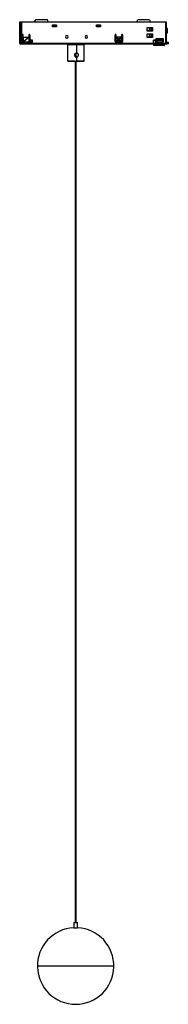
# Paper-space layout '_Derecha' of a CAD drawing. Header units: millimetres. Extents: x 79 to 196, y -610 to 162.
import ezdxf

# ---------------------------------------------------------------- set-up
doc = ezdxf.new("R2010")
doc.units = ezdxf.units.MM

psp = doc.layouts.new('_Derecha')

# ---------------------------------------------------------------- linework, layer by layer
at = {"color": 7, "linetype": 'Continuous', "lineweight": 25}
for p, q in [((79.42, 159.69), (79.42, 143.19)), ((194.74, 159.69), (79.42, 159.69)), ((79.81, 158.69), (79.75, 159.69)), ((79.81, 144.09), (79.81, 158.69)), ((79.81, 158.69), (79.97, 158.69)), ((80.04, 159.69), (79.97, 158.69)), ((79.97, 158.69), (79.97, 144.09)), ((80.36, 159.69), (80.36, 143.19)), ((80.89, 159.69), (80.89, 143.19)), ((91.48, 160.69), (91.44, 160.69)), ((91.44, 159.69), (91.44, 160.69)), ((91.48, 159.69), (91.48, 160.69)), ((100.63, 161.69), (92.44, 161.69)), ((101.63, 159.69), (101.63, 160.69)), ((105.24, 155.99), (105.24, 157.59)), ((105.24, 157.59), (108.44, 157.59)), ((105.24, 157.57), (108.38, 157.57)), ((108.38, 156), (105.24, 156)), ((108.44, 155.99), (105.24, 155.99)), ((105.3, 156), (105.3, 157.49)), ((105.3, 157.49), (108.34, 157.49)), ((105.34, 156.74), (105.3, 156)), ((105.34, 156.74), (105.34, 157.49)), ((105.34, 156.74), (108.34, 156.74)), ((108.29, 156), (108.34, 156.74)), ((108.34, 156.74), (108.34, 157.49)), ((108.44, 157.59), (108.38, 157.57)), ((108.38, 157.57), (108.38, 156)), ((108.38, 156), (108.44, 155.99)), ((108.44, 157.59), (108.44, 155.99)), ((139.72, 157.59), (142.92, 157.59)), ((139.72, 155.99), (139.72, 157.59)), ((139.72, 157.57), (142.86, 157.57)), ((142.86, 156), (139.72, 156)), ((142.92, 155.99), (139.72, 155.99)), ((139.73, 156), (139.73, 157.49)), ((139.73, 157.49), (142.77, 157.49)), ((139.77, 156.74), (139.73, 156)), ((139.77, 156.74), (139.77, 157.49)), ((139.77, 156.74), (142.77, 156.74)), ((142.72, 156), (142.77, 156.74)), ((142.77, 156.74), (142.77, 157.49)), ((142.92, 157.59), (142.86, 157.57)), ((142.86, 157.57), (142.86, 156)), ((142.92, 155.99), (142.86, 156)), ((142.92, 157.59), (142.92, 155.99)), ((171.61, 160.69), (171.55, 160.69)), ((171.55, 159.69), (171.55, 160.69)), ((171.61, 160.69), (171.61, 159.69)), ((180.76, 161.69), (172.55, 161.69)), ((179.5, 155.64), (183.69, 155.64)), ((179.5, 152.79), (179.5, 155.64)), ((179.5, 155.62), (183.61, 155.62)), ((179.5, 155.53), (179.61, 155.53)), ((179.5, 155.49), (179.92, 155.49)), ((179.61, 155.53), (181.25, 155.34)), ((179.61, 155.53), (179.82, 155.53)), ((179.82, 155.53), (181.46, 155.33)), ((180.17, 155.49), (180.16, 155.49)), ((180.17, 155.49), (180.17, 155.48)), ((181.25, 153.24), (181.25, 155.34)), ((181.25, 155.34), (181.46, 155.33)), ((181.66, 155.34), (181.95, 155.41)), ((181.78, 159.69), (181.76, 160.7)), ((181.95, 155.3), (181.95, 155.41)), ((181.97, 155.59), (181.97, 155.41)), ((182.16, 155.35), (182.8, 155.52)), ((182.16, 155.35), (182.52, 155.35)), ((182.22, 155.36), (182.22, 155.59)), ((182.52, 155.35), (183.15, 155.52)), ((182.52, 153.22), (182.52, 155.35)), ((182.8, 155.52), (183.15, 155.52)), ((183.15, 155.52), (183.28, 155.52)), ((183.28, 153.02), (183.28, 155.52)), ((183.41, 155.52), (183.41, 153.02)), ((183.69, 155.64), (183.61, 155.62)), ((183.61, 155.62), (183.61, 152.79)), ((183.69, 155.64), (183.69, 152.79)), ((194.27, 143.19), (194.27, 159.69)), ((194.74, 143.19), (194.74, 159.69)), ((195.05, 154.84), (194.74, 154.84)), ((81.39, 144.69), (81.39, 149.69)), ((82.13, 144.89), (82.13, 149.69)), ((82.19, 149.69), (82.13, 149.69)), ((82.19, 148.09), (82.19, 149.69)), ((82.19, 148.09), (82.26, 144.89)), ((82.19, 148.09), (86.4, 148.09)), ((82.78, 144.77), (86.4, 148.09)), ((86.58, 147.92), (82.94, 144.59)), ((86.58, 149.69), (86.58, 144.89)), ((87.38, 149.69), (87.31, 149.69)), ((87.31, 149.69), (87.31, 144.69)), ((87.38, 149.69), (87.38, 144.69)), ((154.25, 144.69), (154.25, 149.69)), ((155.05, 149.69), (154.98, 149.69)), ((154.98, 149.69), (154.98, 144.79)), ((155.05, 144.79), (155.05, 149.69)), ((155.05, 147.83), (156.75, 145.88)), ((155.45, 148.29), (159.03, 148.29)), ((155.45, 148.29), (157.2, 146.28)), ((157.43, 146.28), (159.03, 148.29)), ((157.88, 145.88), (159.44, 147.83)), ((159.44, 149.69), (159.44, 144.79)), ((159.55, 148.24), (159.57, 145.99)), ((160.3, 148.24), (159.55, 148.24)), ((160.24, 149.69), (160.17, 149.69)), ((160.17, 149.69), (160.17, 144.69)), ((160.24, 149.69), (160.24, 144.69)), ((180.17, 152.91), (179.5, 152.91)), ((183.69, 152.79), (179.5, 152.79)), ((179.5, 147.74), (179.5, 150.54)), ((179.5, 150.54), (183.69, 150.54)), ((183.61, 147.75), (179.5, 147.75)), ((183.69, 147.74), (179.5, 147.74)), ((181.25, 153.24), (179.91, 153.07)), ((181.34, 150.21), (179.95, 150.34)), ((179.95, 148.04), (181.34, 148.16)), ((180.01, 153.07), (180.01, 152.91)), ((180.01, 150.41), (180.01, 150.33)), ((180.01, 148.04), (180.01, 147.75)), ((181.46, 153.24), (180.15, 153.07)), ((180.16, 150.41), (180.17, 150.54)), ((180.17, 153.07), (180.17, 152.91)), ((180.17, 150.41), (180.17, 150.33)), ((180.17, 150.33), (180.2, 150.33)), ((180.17, 148.04), (180.2, 148.04)), ((180.17, 148.04), (180.17, 147.75)), ((180.19, 147.75), (180.19, 148.04)), ((181.55, 150.21), (180.2, 150.33)), ((181.55, 148.16), (180.2, 148.04)), ((180.25, 150.33), (180.26, 150.54)), ((180.57, 148.07), (180.47, 147.75)), ((180.63, 148.08), (180.53, 147.75)), ((181.33, 150.54), (181.24, 150.24)), ((181.46, 153.24), (181.25, 153.24)), ((181.4, 150.54), (181.3, 150.23)), ((181.34, 148.16), (181.34, 150.21)), ((181.34, 150.21), (181.55, 150.21)), ((181.55, 148.16), (181.34, 148.16)), ((181.69, 153.27), (181.67, 153.28)), ((182.24, 153.27), (182.01, 153.27)), ((182.16, 153.22), (182.52, 153.22)), ((182.8, 153.02), (182.16, 153.22)), ((182.51, 150.22), (182.2, 150.22)), ((182.51, 148.15), (182.2, 148.15)), ((182.25, 150.24), (182.64, 150.36)), ((182.61, 150.24), (182.25, 150.24)), ((182.25, 148.13), (182.61, 148.13)), ((182.25, 148.13), (182.64, 148.01)), ((183.16, 153.02), (182.52, 153.22)), ((183.1, 150.39), (182.61, 150.24)), ((182.61, 148.13), (182.61, 150.24)), ((182.61, 148.13), (183.1, 147.98)), ((183.1, 150.39), (182.64, 150.36)), ((183.1, 147.98), (182.64, 148.01)), ((182.8, 153.02), (183.16, 153.02)), ((182.92, 153.02), (182.8, 153.02)), ((182.85, 150.54), (182.93, 150.46)), ((182.93, 150.38), (182.93, 150.46)), ((182.95, 147.75), (182.95, 147.99)), ((183.3, 150.29), (183.05, 150.54)), ((183.1, 147.98), (183.1, 150.39)), ((183.15, 150.54), (183.18, 147.75)), ((183.28, 153.02), (183.16, 153.02)), ((183.19, 150.54), (183.45, 150.29)), ((183.29, 147.75), (183.27, 150.29)), ((183.32, 153.02), (183.39, 153.02)), ((183.43, 153.03), (183.38, 153.02)), ((183.38, 153.02), (183.41, 153.02)), ((183.43, 153.03), (183.46, 153.03)), ((183.52, 150.29), (183.45, 150.29)), ((183.47, 150.54), (183.47, 150.29)), ((183.49, 152.96), (183.5, 152.64)), ((183.52, 150.29), (183.54, 147.75)), ((183.6, 153.07), (183.61, 152.79)), ((183.61, 150.54), (183.61, 147.75)), ((183.61, 147.75), (183.69, 147.74)), ((183.69, 150.54), (183.69, 147.74)), ((186.58, 146.99), (192.17, 146.99)), ((186.58, 144.09), (186.58, 146.99)), ((186.58, 146.97), (192.09, 146.97)), ((186.73, 146.97), (186.78, 144.96)), ((186.85, 146.92), (186.85, 146.97)), ((186.98, 145.81), (186.85, 146.92)), ((186.85, 146.92), (191.49, 146.92)), ((191.49, 146.92), (191.49, 146.97)), ((191.58, 145.81), (191.49, 146.92)), ((192, 144.09), (191.95, 146.97)), ((192.17, 146.99), (192.09, 146.97)), ((192.09, 146.97), (192.09, 144.09)), ((192.17, 146.99), (192.17, 144.09)), ((195.45, 152.99), (194.74, 152.99)), ((194.74, 151.14), (195.05, 151.14)), ((79.42, 143.19), (194.74, 143.19)), ((79.97, 144.09), (79.81, 144.09)), ((79.92, 142.69), (195.17, 142.69)), ((81.61, 144.09), (82.34, 144.09)), ((82.13, 144.89), (82.26, 144.89)), ((82.28, 144.77), (82.26, 144.89)), ((82.28, 144.77), (82.78, 144.77)), ((82.29, 144.09), (82.3, 144.52)), ((82.35, 144.48), (82.34, 144.09)), ((82.37, 144.59), (82.78, 144.59)), ((86.38, 143.69), (82.39, 143.69)), ((82.77, 144.39), (86.09, 144.39)), ((82.78, 144.59), (82.78, 144.77)), ((82.78, 144.59), (82.78, 144.39)), ((82.94, 144.59), (82.94, 144.39)), ((83.34, 144.09), (83.34, 144.39)), ((87.12, 144.09), (83.34, 144.09)), ((83.91, 144.09), (83.9, 144.39)), ((87.31, 144.69), (87.38, 144.69)), ((88.06, 143.19), (88.06, 145.69)), ((89.57, 145.69), (88.06, 145.69)), ((88.08, 145.59), (88.07, 145.69)), ((88.07, 143.19), (88.08, 143.29)), ((88.08, 145.59), (88.08, 143.29)), ((88.08, 145.59), (89.57, 145.59)), ((89.57, 143.29), (88.08, 143.29)), ((89.57, 145.69), (89.57, 145.59)), ((89.57, 143.29), (89.57, 145.59)), ((89.57, 143.29), (89.57, 143.19)), ((117.08, 141.91), (117.09, 129.11)), ((122.89, 142.69), (122.89, 141.97)), ((123.83, 141.97), (123.83, 142.69)), ((123.99, 141.97), (123.99, 135.57)), ((130.09, 129.12), (130.08, 141.92)), ((154.54, 144.29), (155.38, 144.29)), ((154.63, 144.09), (159.35, 144.09)), ((154.98, 144.79), (155.05, 144.79)), ((155, 143.99), (158.99, 143.99)), ((156.75, 145.68), (155.09, 144.59)), ((159.24, 143.69), (155.24, 143.69)), ((158.95, 144.29), (155.55, 144.29)), ((155.94, 144.29), (157.19, 145.12)), ((156.75, 145.88), (156.75, 145.68)), ((157.32, 145.72), (157.32, 145.82)), ((157.42, 145.12), (158.57, 144.29)), ((157.64, 144.09), (157.64, 144.29)), ((157.68, 144.29), (157.68, 144.09)), ((157.88, 145.68), (157.88, 145.88)), ((159.4, 144.59), (157.88, 145.68)), ((159.88, 145.99), (159.44, 145.99)), ((159.8, 144.09), (159.97, 144.09)), ((159.92, 146.09), (159.97, 146.09)), ((159.97, 146.09), (159.98, 144.09)), ((160.17, 144.69), (160.24, 144.69)), ((184.34, 142.61), (176.74, 142.69)), ((184.57, 142.61), (176.97, 142.69)), ((184.3, 142.61), (184.34, 142.07)), ((184.3, 142.61), (184.3, 142.61)), ((184.3, 142.61), (184.61, 142.61)), ((184.3, 142.61), (184.34, 142.07)), ((184.3, 142.61), (184.3, 142.61)), ((184.3, 142.61), (184.3, 142.61)), ((184.34, 142.07), (184.65, 142.07)), ((184.34, 142.07), (184.34, 142.07)), ((184.38, 143.19), (184.38, 145.69)), ((184.39, 145.59), (184.38, 145.69)), ((184.38, 145.69), (185.88, 145.69)), ((184.39, 143.29), (184.38, 143.19)), ((184.39, 143.29), (184.39, 145.59)), ((185.89, 145.59), (184.39, 145.59)), ((184.39, 143.29), (185.89, 143.29)), ((184.57, 142.69), (184.57, 142.61)), ((184.61, 142.61), (184.61, 142.69)), ((185.56, 142.61), (184.61, 142.61)), ((184.65, 142.07), (184.61, 142.61)), ((185.55, 142.06), (184.65, 142.07)), ((184.84, 141.61), (185.14, 141.61)), ((184.84, 141.61), (185.17, 141.61)), ((185.52, 141.61), (185.14, 141.61)), ((185.17, 141.61), (192.75, 141.54)), ((193.1, 141.54), (185.52, 141.61)), ((185.56, 142.61), (185.55, 142.06)), ((185.55, 142.06), (193.17, 141.99)), ((185.56, 142.61), (185.56, 142.69)), ((193.23, 142.53), (185.56, 142.61)), ((185.89, 145.59), (185.88, 145.69)), ((185.88, 143.19), (185.89, 143.29)), ((185.89, 145.59), (185.89, 143.29)), ((186.99, 144.09), (186.58, 144.09)), ((186.78, 144.96), (186.85, 144.09)), ((186.98, 145.81), (191.58, 145.81)), ((187, 145.45), (187.02, 143.84)), ((187, 145.45), (191.59, 145.45)), ((187.02, 143.84), (187, 143.85)), ((191.56, 143.84), (187.02, 143.84)), ((187.41, 142.59), (187.41, 142.69)), ((187.41, 142.59), (187.41, 142.69)), ((190.11, 142.56), (190.11, 142.69)), ((191.59, 145.45), (191.56, 143.84)), ((192.17, 144.09), (191.56, 144.09)), ((192.75, 141.54), (193.1, 141.54)), ((193.17, 141.99), (193.23, 142.53)), ((193.23, 142.69), (193.23, 142.53)), ((195.17, 143.69), (194.74, 143.69)), ((195.17, 142.69), (195.17, 143.69)), ((196.11, 142.69), (196.11, 143.69)), ((122.89, 135.12), (122.89, 132.82)), ((123.67, 135.54), (123.89, 135.56)), ((123.83, 132.39), (123.83, 135.55)), ((123.99, 132.37), (123.99, 129.17)), ((125.58, 133.97), (125.47, 133.96)), ((122.89, 129.16), (122.89, -545.81)), ((123.83, -545.81), (123.83, 129.16)), ((121.86, -545.81), (121.86, -549.85)), ((121.86, -545.81), (124.86, -545.81)), ((124.86, -549.85), (124.86, -545.81)), ((121.86, -549.85), (124.86, -549.85)), ((153.36, -579.81), (93.36, -579.81))]:
    psp.add_line(p, q, dxfattribs=at)
at = {"color": 7, "linetype": 'Continuous', "lineweight": 25, "flags": 128}
for points in [[(183.41, 155.52), (183.55, 155.5), (183.61, 155.48)], [(183.61, 153.07), (183.55, 153.05), (183.41, 153.02)], [(122.89, 129.06), (121.64, 129.06), (120.21, 129.07), (118.98, 129.07), (118.02, 129.09), (117.38, 129.1), (117.1, 129.11), (117.2, 129.12), (117.67, 129.14), (118.48, 129.15), (119.59, 129.16), (120.93, 129.17), (122.43, 129.17), (123.99, 129.17)], [(122.89, 129.07), (121.92, 129.08), (120.69, 129.08), (119.69, 129.09), (119.01, 129.1), (118.7, 129.11), (118.79, 129.12), (119.27, 129.14), (120.09, 129.15), (121.2, 129.15), (122.5, 129.16), (123.9, 129.16)], [(123.99, 129.17), (125.54, 129.17), (126.96, 129.17), (128.19, 129.16), (129.16, 129.15), (129.8, 129.14), (130.08, 129.12), (129.98, 129.11), (129.51, 129.1), (128.7, 129.09), (127.59, 129.07), (126.24, 129.07), (124.75, 129.06), (123.83, 129.06)], [(123.9, 129.16), (125.26, 129.16), (126.49, 129.15), (127.49, 129.15), (128.16, 129.14), (128.47, 129.12), (128.39, 129.11), (127.91, 129.1), (127.08, 129.09), (125.98, 129.08), (124.67, 129.08), (123.83, 129.07)]]:
    psp.add_lwpolyline(points, dxfattribs=at)
at = {"color": 7, "linetype": 'Continuous', "lineweight": 25}
for centre, radius, start, end in [((92.44, 160.69), 0.999, 90.056, 180.05589), ((172.55, 160.69), 0.999, 90.056, 180.05589), ((172.61, 160.69), 0.999, 90.056, 180.05589), ((180.76, 160.69), 0.999, 0.94282, 89.94531), ((183.38, 163.65), 8.13, 269.27532, 270.04613), ((187.67, 153.45), 7.51, 356.48235, 10.6628), ((81.79, 149.69), 0.4, 90.056, 180.05589), ((81.73, 149.69), 0.4, 359.94711, 85.45652), ((81.79, 149.69), 0.4, 359.94411, 89.944), ((86.98, 149.69), 0.399, 359.90996, 180.09004), ((86.92, 149.69), 0.4, 359.94711, 85.44696), ((116.45, 148.24), 1, 90.09004, 269.90996), ((116.41, 148.24), 1, 270.09004, 89.90996), ((116.44, 148.24), 1, 270.09004, 89.90996), ((131.72, 148.24), 1, 90.09004, 269.90996), ((131.68, 148.24), 1, 270.09004, 89.90996), ((131.71, 148.24), 1, 270.09004, 89.90996), ((154.65, 149.69), 0.4, 90.056, 180.05589), ((154.58, 149.69), 0.4, 359.94711, 85.45652), ((154.65, 149.69), 0.4, 359.94411, 89.944), ((159.84, 149.69), 0.4, 90.056, 180.05589), ((159.77, 149.69), 0.4, 359.94711, 85.45652), ((159.84, 149.69), 0.4, 359.94411, 89.944), ((183.3, 182.81), 29.79, 269.27532, 270.04613), ((183.38, 161.15), 8.13, 269.27532, 270.04613), ((187.67, 152.53), 7.51, 349.3372, 3.51765), ((80.56, 143.1), 0.205, 222.42754, 277.04647), ((80.56, 143.74), 0.842, 271.87751, 292.75612), ((79.99, 142.91), 0.899, 345.34375, 3.11929), ((73.62, 143.18), 7.27, 358.27382, 0.03737), ((81.63, 143.57), 1.66, 43.58463, 46.31014), ((80.08, 144.63), 2.76, 0.43765, 1.71217), ((81.62, 143.56), 1.68, 38.09248, 43.6238), ((79.96, 144.63), 2.88, 359.22674, 0.44266), ((85.38, 144.69), 1, 323.18669, 346.9716), ((86.32, 144.68), 0.999, 270.056, 0.05589), ((86.38, 144.68), 0.999, 270.056, 0.05589), ((121.97, -22.33), 164.31, 89.29581, 91.70415), ((125.48, -36.43), 178.41, 88.52135, 90.4787), ((155.25, 144.68), 0.999, 179.94411, 269.944), ((154.61, 144.78), 0.498, 230.08567, 269.99192), ((155.48, 144.79), 0.499, 179.97868, 269.97875), ((157.5, 143.95), 2.51, 179.16264, 185.35359), ((158.34, 144.52), 2.1, 123.03631, 139.63621), ((158.21, 146.38), 1.63, 205.49322, 231.11186), ((156.59, 146.25), 1.41, 305.96088, 335.99435), ((156.52, 144.81), 1.73, 38.34389, 58.45367), ((160.2, 143.91), 1.22, 176.48235, 190.6628), ((159.01, 144.68), 0.997, 270.01531, 323.20436), ((159.24, 144.68), 0.999, 270.056, 0.05589), ((159.17, 144.69), 1, 323.1917, 0.00549), ((184.84, 142.11), 0.499, 184.40312, 269.4129), ((185.15, 142.11), 0.499, 184.40312, 269.4129), ((183.75, 141.97), 1.8, 348.26835, 2.87104), ((192.24, 143.06), 2.03, 349.3372, 3.51765), ((194.37, 142.89), 0.172, 301.01643, 3.77092), ((194.24, 143.19), 0.5, 297.34588, 0), ((193.83, 142.91), 0.712, 358.8843, 22.7063), ((123.36, -579.81), 30, 92.86598, 87.13402)]:
    psp.add_arc(centre, radius, start, end, dxfattribs=at)
for points in [[(92.48, 161.69), (92.35, 161.67), (92.09, 161.64), (91.76, 161.41), (91.53, 161.08), (91.5, 160.82), (91.48, 160.69)], [(101.63, 160.69), (101.62, 160.82), (101.59, 161.08), (101.36, 161.41), (101.03, 161.64), (100.77, 161.67), (100.63, 161.69)], [(181.25, 155.34), (181.32, 155.33), (181.45, 155.32), (181.59, 155.31), (181.67, 155.3)], [(181.69, 155.3), (181.65, 155.3), (181.57, 155.31), (181.5, 155.33), (181.46, 155.33)], [(182.16, 155.35), (182.14, 155.34), (182.1, 155.32), (182.04, 155.31), (182.01, 155.3)], [(182.24, 155.31), (182.3, 155.31), (182.41, 155.33), (182.48, 155.34), (182.52, 155.35)], [(181.67, 153.28), (181.59, 153.27), (181.45, 153.26), (181.32, 153.25), (181.25, 153.24)], [(181.46, 153.24), (181.5, 153.24), (181.57, 153.26), (181.65, 153.27), (181.69, 153.27)], [(182.51, 150.22), (182.44, 150.22), (182.31, 150.21), (182.06, 150.21), (181.78, 150.2), (181.61, 150.2), (181.52, 150.2)], [(181.52, 148.18), (181.61, 148.17), (181.78, 148.17), (182.06, 148.16), (182.31, 148.16), (182.44, 148.15), (182.51, 148.15)], [(182.24, 153.27), (182.15, 153.27), (181.97, 153.28), (181.77, 153.28), (181.67, 153.28)], [(181.69, 153.27), (181.75, 153.27), (181.86, 153.27), (181.96, 153.27), (182.01, 153.27)], [(182.01, 153.27), (182.04, 153.26), (182.1, 153.25), (182.14, 153.23), (182.16, 153.22)], [(182.52, 153.22), (182.49, 153.23), (182.41, 153.25), (182.3, 153.26), (182.24, 153.27)], [(79.42, 143.19), (79.43, 143.12), (79.45, 142.99), (79.56, 142.82), (79.73, 142.71), (79.86, 142.69), (79.92, 142.69)], [(80.41, 142.96), (80.44, 142.92), (80.48, 142.84), (80.59, 142.76), (80.72, 142.7), (80.81, 142.69), (80.86, 142.69)], [(82.39, 143.69), (82.26, 143.7), (81.99, 143.73), (81.66, 143.96), (81.43, 144.29), (81.4, 144.55), (81.39, 144.69)], [(82.13, 144.89), (82.13, 144.82), (82.15, 144.69), (82.26, 144.52), (82.43, 144.41), (82.56, 144.39), (82.62, 144.39)], [(82.37, 144.59), (82.39, 144.56), (82.44, 144.5), (82.54, 144.44), (82.65, 144.39), (82.73, 144.39), (82.77, 144.39)], [(194.24, 142.69), (194.28, 142.69), (194.35, 142.69), (194.42, 142.72), (194.46, 142.74)], [(196.11, 143.69), (196.1, 143.69), (196.09, 143.69), (195.88, 143.69), (195.56, 143.69), (195.3, 143.69), (195.17, 143.69)], [(196.11, 142.69), (196.1, 142.69), (196.09, 142.69), (195.88, 142.69), (195.56, 142.69), (195.3, 142.69), (195.17, 142.69)]]:
    psp.add_open_spline(points, degree=3, dxfattribs=at)
for points, knots in [([(181.67, 155.3), (181.78, 155.3), (181.99, 155.3), (182.16, 155.3), (182.24, 155.31)], [0, 0, 0, 0, 0.5591573, 1, 1, 1, 1]), ([(183.39, 155.52), (183.39, 155.52), (183.4, 155.52), (183.4, 155.52), (183.41, 155.52)], [0, 0, 0, 0, 0.559987, 1, 1, 1, 1]), ([(195.45, 153.05), (195.45, 153.18), (195.45, 153.51), (195.43, 153.99), (195.4, 154.39), (195.38, 154.54), (195.33, 154.66), (195.28, 154.74), (195.2, 154.81), (195.11, 154.84), (195.06, 154.83), (195.05, 154.83)], [0, 0, 0, 0, 0.146928, 0.374129, 0.604697, 0.806154, 0.855893, 0.898368, 0.940994, 0.986675, 1, 1, 1, 1]), ([(86.58, 147.92), (86.58, 147.94), (86.58, 147.98), (86.56, 148.02), (86.52, 148.06), (86.47, 148.08), (86.42, 148.08), (86.4, 148.09)], [0, 0, 0, 0, 0.197396, 0.370552, 0.536073, 0.747625, 1, 1, 1, 1]), ([(155.45, 148.29), (155.4, 148.28), (155.32, 148.28), (155.21, 148.23), (155.11, 148.13), (155.05, 147.99), (155.05, 147.89), (155.05, 147.83)], [0, 0, 0, 0, 0.190132, 0.363359, 0.533116, 0.749699, 1, 1, 1, 1]), ([(159.44, 147.83), (159.43, 147.88), (159.43, 147.97), (159.39, 148.1), (159.31, 148.2), (159.18, 148.28), (159.08, 148.28), (159.03, 148.29)], [0, 0, 0, 0, 0.214943, 0.404562, 0.577072, 0.778229, 1, 1, 1, 1]), ([(181.52, 150.2), (181.48, 150.2), (181.42, 150.2), (181.37, 150.21), (181.34, 150.21)], [0, 0, 0, 0, 0.559943, 1, 1, 1, 1]), ([(181.34, 148.16), (181.37, 148.17), (181.43, 148.17), (181.49, 148.17), (181.52, 148.18)], [0, 0, 0, 0, 0.559937, 1, 1, 1, 1]), ([(181.63, 150.2), (181.61, 150.2), (181.59, 150.2), (181.56, 150.21), (181.55, 150.21)], [0, 0, 0, 0, 0.438623, 1, 1, 1, 1]), ([(181.55, 148.16), (181.57, 148.17), (181.59, 148.17), (181.62, 148.17), (181.63, 148.17)], [0, 0, 0, 0, 0.7141632, 1, 1, 1, 1]), ([(181.87, 148.17), (181.9, 148.17), (181.97, 148.16), (182.09, 148.16), (182.16, 148.15), (182.2, 148.15)], [0, 0, 0, 0, 0.1929655, 0.5964827, 1, 1, 1, 1]), ([(182.2, 150.22), (182.16, 150.22), (182.09, 150.21), (181.97, 150.21), (181.9, 150.21), (181.88, 150.21)], [0, 0, 0, 0, 0.4047116, 0.8094232, 1, 1, 1, 1]), ([(182.25, 150.24), (182.24, 150.24), (182.23, 150.23), (182.21, 150.22), (182.2, 150.22)], [0, 0, 0, 0, 0.5599431, 1, 1, 1, 1]), ([(182.2, 148.15), (182.21, 148.15), (182.23, 148.14), (182.25, 148.13), (182.25, 148.13)], [0, 0, 0, 0, 0.559944, 1, 1, 1, 1]), ([(182.61, 150.24), (182.59, 150.24), (182.56, 150.23), (182.52, 150.22), (182.51, 150.22)], [0, 0, 0, 0, 0.5599359, 1, 1, 1, 1]), ([(182.51, 148.15), (182.53, 148.15), (182.57, 148.14), (182.6, 148.13), (182.61, 148.13)], [0, 0, 0, 0, 0.559942, 1, 1, 1, 1]), ([(183.38, 153.02), (183.37, 153.02), (183.35, 153.02), (183.33, 153.02), (183.32, 153.02)], [0, 0, 0, 0, 0.5599864, 1, 1, 1, 1]), ([(183.41, 153.02), (183.4, 153.02), (183.4, 153.02), (183.39, 153.02), (183.39, 153.02)], [0, 0, 0, 0, 0.559987, 1, 1, 1, 1]), ([(195.05, 151.14), (195.09, 151.14), (195.16, 151.15), (195.24, 151.2), (195.3, 151.26), (195.34, 151.32), (195.36, 151.38), (195.39, 151.5), (195.41, 151.68), (195.42, 151.95), (195.43, 152.04)], [0, 0, 0, 0, 0.067754, 0.129534, 0.184265, 0.237338, 0.299574, 0.409499, 0.804306, 1, 1, 1, 1]), ([(195.43, 152.04), (195.43, 152.05), (195.44, 152.18), (195.45, 152.51), (195.45, 152.84), (195.45, 152.99)], [0, 0, 0, 0, 0.020753, 0.567644, 1, 1, 1, 1]), ([(80.36, 143.19), (80.36, 143.14), (80.37, 143.06), (80.4, 142.99), (80.41, 142.96)], [0, 0, 0, 0, 0.5926417, 1, 1, 1, 1]), ([(82.37, 144.59), (82.35, 144.62), (82.31, 144.68), (82.29, 144.74), (82.28, 144.77)], [0, 0, 0, 0, 0.523489, 1, 1, 1, 1]), ([(82.84, 144.59), (82.83, 144.59), (82.81, 144.59), (82.79, 144.59), (82.78, 144.59)], [0, 0, 0, 0, 0.559982, 1, 1, 1, 1]), ([(82.94, 144.59), (82.93, 144.59), (82.89, 144.59), (82.86, 144.59), (82.84, 144.59)], [0, 0, 0, 0, 0.559939, 1, 1, 1, 1]), ([(86.58, 144.89), (86.58, 144.84), (86.57, 144.74), (86.5, 144.61), (86.4, 144.49), (86.25, 144.4), (86.14, 144.39), (86.09, 144.39)], [0, 0, 0, 0, 0.172075, 0.358951, 0.554787, 0.784827, 1, 1, 1, 1]), ([(86.44, 144.69), (86.43, 144.55), (86.41, 144.33), (86.27, 144.16), (86.22, 144.09)], [0, 0, 0, 0, 0.598854, 1, 1, 1, 1]), ([(154.63, 144.09), (154.7, 144.05), (154.81, 144), (154.94, 143.99), (155, 143.99)], [0, 0, 0, 0, 0.55889, 1, 1, 1, 1]), ([(155.09, 144.59), (155.07, 144.62), (155.05, 144.69), (155.05, 144.76), (155.05, 144.79)], [0, 0, 0, 0, 0.564353, 1, 1, 1, 1]), ([(155.55, 144.29), (155.51, 144.29), (155.42, 144.3), (155.28, 144.36), (155.16, 144.46), (155.11, 144.54), (155.09, 144.59)], [0, 0, 0, 0, 0.202963, 0.49917, 0.747764, 1, 1, 1, 1]), ([(157.32, 145.82), (157.22, 145.82), (157.02, 145.83), (156.84, 145.86), (156.75, 145.88)], [0, 0, 0, 0, 0.489686, 1, 1, 1, 1]), ([(156.75, 145.68), (156.84, 145.69), (157.02, 145.71), (157.22, 145.72), (157.32, 145.72)], [0, 0, 0, 0, 0.508731, 1, 1, 1, 1]), ([(157.42, 145.12), (157.4, 145.13), (157.36, 145.15), (157.3, 145.15), (157.24, 145.14), (157.21, 145.13), (157.19, 145.12)], [0, 0, 0, 0, 0.290169, 0.555003, 0.767151, 1, 1, 1, 1]), ([(157.2, 146.28), (157.21, 146.27), (157.24, 146.24), (157.28, 146.22), (157.34, 146.22), (157.39, 146.24), (157.41, 146.27), (157.43, 146.28)], [0, 0, 0, 0, 0.209236, 0.38462, 0.557547, 0.778217, 1, 1, 1, 1]), ([(157.88, 145.88), (157.79, 145.86), (157.62, 145.83), (157.42, 145.82), (157.32, 145.82)], [0, 0, 0, 0, 0.50994, 1, 1, 1, 1]), ([(157.32, 145.72), (157.42, 145.72), (157.62, 145.71), (157.79, 145.69), (157.88, 145.68)], [0, 0, 0, 0, 0.491394, 1, 1, 1, 1]), ([(158.95, 144.29), (158.99, 144.29), (159.09, 144.3), (159.22, 144.36), (159.33, 144.46), (159.37, 144.54), (159.4, 144.59)], [0, 0, 0, 0, 0.245897, 0.495611, 0.74231, 1, 1, 1, 1]), ([(159.35, 144.09), (159.28, 144.05), (159.17, 144), (159.04, 143.99), (158.99, 143.99)], [0, 0, 0, 0, 0.563951, 1, 1, 1, 1]), ([(159.35, 144.09), (159.4, 144.09), (159.5, 144.09), (159.59, 144.09), (159.63, 144.09)], [0, 0, 0, 0, 0.553036, 1, 1, 1, 1]), ([(159.44, 144.79), (159.43, 144.75), (159.43, 144.68), (159.41, 144.61), (159.4, 144.59)], [0, 0, 0, 0, 0.5551274, 1, 1, 1, 1]), ([(184.34, 142.07), (184.35, 142.04), (184.36, 141.98), (184.44, 141.89), (184.55, 141.81), (184.68, 141.74), (184.82, 141.68), (184.96, 141.64), (185.08, 141.61), (185.14, 141.61), (185.17, 141.61)], [0, 0, 0, 0, 0.1473725, 0.2915062, 0.4303783, 0.5622384, 0.685716, 0.7999257, 0.9045658, 1, 1, 1, 1]), ([(187, 145.45), (187, 145.49), (186.99, 145.57), (186.99, 145.7), (186.98, 145.77), (186.98, 145.81)], [0, 0, 0, 0, 0.2765419, 0.5626844, 1, 1, 1, 1]), ([(191.58, 145.81), (191.59, 145.78), (191.59, 145.73), (191.59, 145.61), (191.59, 145.51), (191.59, 145.45)], [0, 0, 0, 0, 0.276517, 0.562653, 1, 1, 1, 1]), ([(193.1, 141.54), (193.1, 141.54), (193.11, 141.56), (193.13, 141.68), (193.15, 141.83), (193.16, 141.94), (193.17, 141.99)], [0, 0, 0, 0, 0.270893, 0.561562, 0.788281, 1, 1, 1, 1]), ([(123.99, 135.57), (123.89, 135.57), (123.68, 135.56), (123.28, 135.43), (122.83, 135.13), (122.53, 134.69), (122.4, 134.28), (122.39, 134.07), (122.38, 133.97)], [0, 0, 0, 0, 0.121827, 0.250498, 0.500131, 0.749614, 0.878516, 1, 1, 1, 1]), ([(122.38, 133.97), (122.39, 133.87), (122.4, 133.66), (122.53, 133.26), (122.83, 132.81), (123.28, 132.52), (123.68, 132.39), (123.89, 132.38), (123.99, 132.37)], [0, 0, 0, 0, 0.121503, 0.250466, 0.499841, 0.749233, 0.878035, 1, 1, 1, 1]), ([(123.89, 135.56), (123.99, 135.55), (124.2, 135.54), (124.6, 135.42), (125.04, 135.12), (125.33, 134.67), (125.46, 134.27), (125.47, 134.06), (125.47, 133.96)], [0, 0, 0, 0, 0.122016, 0.250913, 0.500515, 0.749763, 0.878839, 1, 1, 1, 1]), ([(125.58, 133.97), (125.57, 134.07), (125.56, 134.28), (125.44, 134.69), (125.14, 135.13), (124.7, 135.43), (124.3, 135.56), (124.09, 135.57), (123.99, 135.57)], [0, 0, 0, 0, 0.1217032, 0.250907, 0.5004137, 0.7496591, 0.8782293, 1, 1, 1, 1]), ([(123.99, 132.37), (124.1, 132.38), (124.3, 132.39), (124.7, 132.52), (125.15, 132.81), (125.44, 133.26), (125.56, 133.66), (125.57, 133.87), (125.58, 133.97)], [0, 0, 0, 0, 0.1219014, 0.2506617, 0.5001171, 0.7495031, 0.8784658, 1, 1, 1, 1]), ([(125.47, 133.96), (125.47, 133.86), (125.46, 133.64), (125.33, 133.24), (125.04, 132.8), (124.6, 132.51), (124.28, 132.39), (124.14, 132.38), (124.11, 132.38)], [0, 0, 0, 0, 0.132955, 0.274647, 0.548465, 0.821948, 0.962897, 1, 1, 1, 1])]:
    psp.add_open_spline(points, degree=3, knots=knots, dxfattribs=at)

doc.saveas('drawing.dxf')
